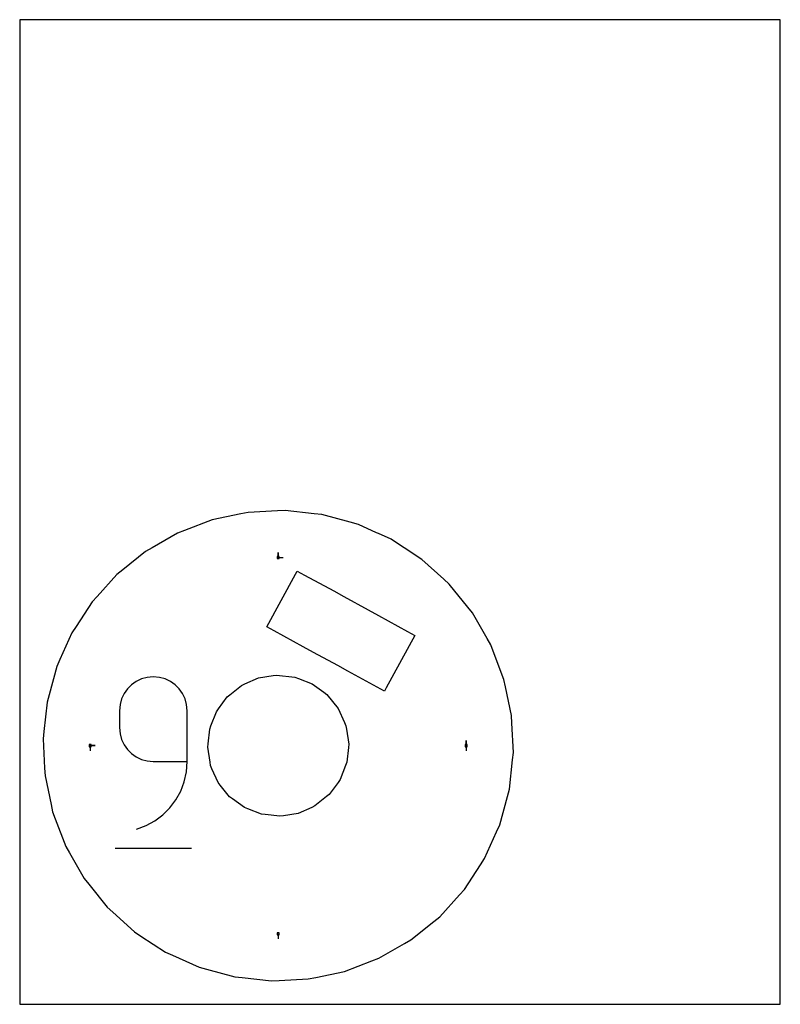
# Model space of a CAD drawing. Extents: x 0 to 216, y 0 to 279.
import ezdxf

# ---------------------------------------------------------------- set-up
doc = ezdxf.new("R2010")
doc.units = 0

msp = doc.modelspace()

# ---------------------------------------------------------------- linework, layer by layer
at = {"layer": 'annotation', "color": 1}
for p, q in [((73.393488, 126.774279), (73.393488, 128.203029)), ((73.393488, 126.774279), (73.393488, 128.203029)), ((73.393488, 128.203029), (73.393488, 126.774279)), ((73.393488, 126.774279), (74.822238, 126.774279)), ((34.586959, 92.327427), (33.091412, 91.615746)), ((36.210152, 92.774421), (34.586959, 92.327427)), ((37.933627, 92.929475), (36.210152, 92.774421)), ((39.660672, 92.774421), (37.933627, 92.929475)), ((37.933627, 92.929475), (37.933627, 92.929475)), ((41.285763, 92.327427), (39.660672, 92.774421)), ((42.781868, 91.615746), (41.285763, 92.327427)), ((30.592709, 89.50733), (29.64428, 88.165099)), ((31.750874, 90.66663), (30.592709, 89.50733)), ((33.091412, 91.615746), (31.750874, 90.66663)), ((44.12196, 90.66663), (42.781868, 91.615746)), ((45.279009, 89.50733), (44.12196, 90.66663)), ((46.225986, 88.165099), (45.279009, 89.50733)), ((28.932952, 86.66719), (28.486089, 85.040853)), ((29.64428, 88.165099), (28.932952, 86.66719)), ((46.935863, 86.66719), (46.225986, 88.165099)), ((47.381611, 85.040853), (46.935863, 86.66719)), ((28.486089, 85.040853), (28.331054, 83.313343)), ((47.5362, 83.313343), (47.381611, 85.040853)), ((28.331054, 83.313343), (28.331054, 78.505277)), ((47.5362, 68.891856), (47.5362, 83.313343)), ((47.5362, 83.313343), (47.5362, 83.313343)), ((28.331054, 78.505277), (28.331054, 78.505277)), ((28.331054, 78.505277), (28.486089, 76.777859)), ((28.486089, 76.777859), (28.932952, 75.151772)), ((20.012698, 73.393488), (21.441448, 73.393488)), ((20.012698, 73.393488), (21.441448, 73.393488)), ((21.441448, 73.393488), (20.012698, 73.393488)), ((20.012698, 73.393488), (20.012698, 71.964738)), ((28.932952, 75.151772), (29.64428, 73.654223)), ((29.64428, 73.654223), (30.592709, 72.31242)), ((126.774279, 73.393488), (126.774279, 74.822238)), ((126.774279, 73.393488), (126.774279, 74.822238)), ((126.774279, 74.822238), (126.774279, 73.393488)), ((126.774279, 73.393488), (126.774279, 71.964738)), ((30.592709, 72.31242), (31.750874, 71.153571)), ((31.750874, 71.153571), (33.091412, 70.204882)), ((33.091412, 70.204882), (34.586959, 69.493562)), ((34.586959, 69.493562), (36.210152, 69.046817)), ((36.210152, 69.046817), (37.933627, 68.891856)), ((37.933627, 68.891856), (47.5362, 68.891856)), ((47.323595, 65.976291), (47.5362, 68.891856)), ((46.703145, 63.173908), (47.323595, 65.976291)), ((45.700897, 60.51995), (46.703145, 63.173908)), ((44.342897, 58.049659), (45.700897, 60.51995)), ((42.655193, 55.798279), (44.342897, 58.049659)), ((38.39486, 52.093219), (40.663832, 53.801051)), ((40.663832, 53.801051), (42.655193, 55.798279)), ((33.128272, 49.68671), (35.874325, 50.710025)), ((35.874325, 50.710025), (38.39486, 52.093219)), ((33.128272, 49.68671), (33.128272, 49.68671)), ((27.131071, 44.281365), (48.752453, 44.281365)), ((73.393488, 20.012698), (73.393488, 18.583948))]:
    msp.add_line(p, q, dxfattribs=at)
at = {"layer": 'boundary', "color": 5}
for p, q in [((73.17664, 140.012931), (64.857612, 139.599314)), ((75.319577, 140.119476), (73.17664, 140.012931)), ((83.600869, 139.226664), (75.319577, 140.119476)), ((54.60581, 137.44893), (46.821768, 134.484778)), ((62.757723, 139.158848), (54.60581, 137.44893)), ((64.857612, 139.599314), (62.757723, 139.158848)), ((85.734086, 138.99668), (83.600869, 139.226664)), ((93.773802, 136.819361), (85.734086, 138.99668)), ((46.821768, 134.484778), (44.81664, 133.721228)), ((96.160799, 136.116791), (93.773802, 136.819361)), ((101.325367, 133.800797), (96.160799, 136.116791)), ((44.81664, 133.721228), (37.592143, 129.575877)), ((101.87788, 133.55303), (101.325367, 133.800797)), ((105.402621, 131.972402), (101.87788, 133.55303)), ((108.636691, 129.859829), (105.402621, 131.972402)), ((37.592143, 129.575877), (35.73115, 128.508056)), ((109.143641, 129.528677), (108.636691, 129.859829)), ((114.172258, 126.243862), (109.143641, 129.528677)), ((35.73115, 128.508056), (29.244066, 123.283629)), ((120.347209, 120.653895), (114.172258, 126.243862)), ((29.244066, 123.283629), (27.573027, 121.937844)), ((27.573027, 121.937844), (21.983061, 115.762892)), ((121.937844, 119.213949), (120.347209, 120.653895)), ((127.162272, 112.726865), (121.937844, 119.213949)), ((21.983061, 115.762892), (20.543115, 114.172257)), ((20.543115, 114.172257), (15.987959, 107.198916)), ((128.508057, 111.055826), (127.162272, 112.726865)), ((132.653408, 103.831329), (128.508057, 111.055826)), ((15.987959, 107.198916), (14.814575, 105.40262)), ((14.814575, 105.40262), (11.406408, 97.802533)), ((133.721228, 101.970337), (132.653408, 103.831329)), ((136.68538, 94.186295), (133.721228, 101.970337)), ((11.406408, 97.802533), (10.528482, 95.84479)), ((10.528482, 95.84479), (8.351162, 87.805074)), ((137.44893, 92.181167), (136.68538, 94.186295)), ((137.889396, 90.081277), (137.44893, 92.181167)), ((139.599314, 81.929364), (137.889396, 90.081277)), ((8.351162, 87.805074), (7.790296, 85.734086)), ((7.790296, 85.734086), (6.897484, 77.452794)), ((139.705859, 79.786426), (139.599314, 81.929364)), ((140.119476, 71.467399), (139.705859, 79.786426)), ((6.897484, 77.452794), (6.6675, 75.319577)), ((6.6675, 75.319577), (7.081117, 67.00055)), ((139.889493, 69.334182), (140.119476, 71.467399)), ((138.99668, 61.05289), (139.889493, 69.334182)), ((7.081117, 67.00055), (7.187663, 64.857612)), ((7.187663, 64.857612), (8.897581, 56.705699)), ((136.258495, 50.942186), (138.435814, 58.981902)), ((138.435814, 58.981902), (138.99668, 61.05289)), ((8.897581, 56.705699), (9.338047, 54.60581)), ((9.338047, 54.60581), (10.101596, 52.600681)), ((10.101596, 52.600681), (13.065748, 44.81664)), ((135.380569, 48.984444), (136.258495, 50.942186)), ((131.972402, 41.384356), (135.380569, 48.984444)), ((13.065748, 44.81664), (14.133569, 42.955647)), ((14.133569, 42.955647), (18.27892, 35.73115)), ((126.243862, 32.614719), (130.799018, 39.58806)), ((130.799018, 39.58806), (131.972402, 41.384356)), ((18.27892, 35.73115), (19.624705, 34.060111)), ((19.624705, 34.060111), (24.849133, 27.573027)), ((119.21395, 24.849132), (124.803916, 31.024084)), ((124.803916, 31.024084), (126.243862, 32.614719)), ((24.849133, 27.573027), (26.439767, 26.133081)), ((26.439767, 26.133081), (32.614719, 20.543115)), ((111.055826, 18.27892), (117.542911, 23.503347)), ((117.542911, 23.503347), (119.21395, 24.849132)), ((32.614719, 20.543115), (34.411015, 19.369731)), ((34.411015, 19.369731), (41.384356, 14.814575)), ((101.970337, 13.065748), (109.194834, 17.211099)), ((109.194834, 17.211099), (111.055826, 18.27892)), ((41.384356, 14.814575), (43.342099, 13.936649)), ((43.342099, 13.936649), (50.942186, 10.528482)), ((92.181167, 9.338046), (99.965209, 12.302198)), ((99.965209, 12.302198), (101.970337, 13.065748)), ((50.942186, 10.528482), (53.013175, 9.967616)), ((53.013175, 9.967616), (61.05289, 7.790296)), ((84.029254, 7.628128), (92.181167, 9.338046)), ((61.05289, 7.790296), (63.186107, 7.560313)), ((63.186107, 7.560313), (71.467399, 6.6675)), ((71.467399, 6.6675), (73.610337, 6.774045)), ((73.610337, 6.774045), (81.929364, 7.187663)), ((81.929364, 7.187663), (84.029254, 7.628128))]:
    msp.add_line(p, q, dxfattribs=at)
at = {"layer": 'frame', "color": 5}
for p, q in [((215.9, 279.4), (0, 279.4)), ((0, 279.4), (0, 0)), ((215.9, 0), (215.9, 279.4)), ((0, 0), (215.9, 0))]:
    msp.add_line(p, q, dxfattribs=at)
at = {"layer": 'hole', "color": 5}
for p, q in [((73.679238, 127.060029), (73.107738, 127.060029)), ((73.107738, 127.060029), (73.107738, 126.488529)), ((73.107738, 126.488529), (73.679238, 126.488529)), ((73.679238, 126.488529), (73.679238, 127.060029)), ((70.142333, 107.119233), (78.302106, 122.052179)), ((78.302106, 122.052179), (78.7848, 122.935542)), ((78.7848, 122.935542), (79.839908, 122.359001)), ((79.839908, 122.359001), (80.846848, 121.808782)), ((80.846848, 121.808782), (89.129306, 117.283018)), ((89.129306, 117.283018), (92.046013, 115.689249)), ((92.046013, 115.689249), (98.913566, 111.936629)), ((98.913566, 111.936629), (101.830273, 110.34286)), ((101.830273, 110.34286), (110.112732, 105.817097)), ((71.197442, 106.542692), (70.142333, 107.119233)), ((72.204381, 105.992473), (71.197442, 106.542692)), ((80.486839, 101.466709), (72.204381, 105.992473)), ((112.17478, 104.690337), (104.015007, 89.75739)), ((110.112732, 105.817097), (111.119671, 105.266877)), ((111.119671, 105.266877), (112.17478, 104.690337)), ((83.403546, 99.87294), (80.486839, 101.466709)), ((90.271099, 96.12032), (83.403546, 99.87294)), ((93.187806, 94.526551), (90.271099, 96.12032)), ((63.893355, 90.902224), (67.757188, 92.610111)), ((67.757188, 92.610111), (71.931391, 93.259808)), ((71.931391, 93.259808), (72.92288, 93.414128)), ((72.92288, 93.414128), (78.065299, 92.859706)), ((78.065299, 92.859706), (79.147601, 92.456346)), ((79.147601, 92.456346), (82.977993, 90.974218)), ((101.470265, 90.000788), (93.187806, 94.526551)), ((59.685473, 87.846817), (62.975587, 90.496554)), ((62.975587, 90.496554), (63.893355, 90.902224)), ((82.977993, 90.974218), (86.312499, 88.544156)), ((102.477204, 89.450568), (101.470265, 90.000788)), ((103.532313, 88.874028), (102.477204, 89.450568)), ((104.015007, 89.75739), (103.532313, 88.874028)), ((56.411781, 83.806434), (58.903979, 87.217431)), ((58.903979, 87.217431), (59.685473, 87.846817)), ((86.312499, 88.544156), (87.217431, 87.882997)), ((87.217431, 87.882997), (90.401646, 83.92918)), ((90.401646, 83.92918), (92.204441, 79.947556)), ((54.295341, 79.056439), (55.819814, 82.996228)), ((55.819814, 82.996228), (56.411781, 83.806434)), ((53.933236, 78.12063), (54.295341, 79.056439)), ((92.204441, 79.947556), (92.610111, 79.029789)), ((92.610111, 79.029789), (92.764432, 78.0383)), ((53.480407, 73.920522), (53.933236, 78.12063)), ((92.764432, 78.0383), (93.414129, 73.864096)), ((20.298448, 73.679238), (19.726948, 73.679238)), ((19.726948, 73.679238), (19.726948, 73.107738)), ((19.726948, 73.107738), (20.298448, 73.107738)), ((20.298448, 73.107738), (20.298448, 73.679238)), ((53.372848, 72.92288), (53.480407, 73.920522)), ((54.022545, 68.748676), (53.372848, 72.92288)), ((93.306569, 72.866454), (92.85374, 68.666347)), ((93.414129, 73.864096), (93.306569, 72.866454)), ((127.060029, 73.679238), (126.488529, 73.679238)), ((126.488529, 73.679238), (126.488529, 73.107738)), ((126.488529, 73.107738), (127.060029, 73.107738)), ((127.060029, 73.107738), (127.060029, 73.679238)), ((54.176866, 67.757187), (54.022545, 68.748676)), ((54.582536, 66.83942), (54.176866, 67.757187)), ((92.491636, 67.730538), (90.967162, 63.790748)), ((92.85374, 68.666347), (92.491636, 67.730538)), ((56.290423, 62.975587), (54.582536, 66.83942)), ((56.919809, 62.194094), (56.290423, 62.975587)), ((59.569545, 58.903979), (56.919809, 62.194094)), ((90.375196, 62.980542), (87.882997, 59.569545)), ((90.967162, 63.790748), (90.375196, 62.980542)), ((60.379751, 58.312013), (59.569545, 58.903979)), ((87.101504, 58.940159), (83.811389, 56.290422)), ((87.882997, 59.569545), (87.101504, 58.940159)), ((63.790749, 55.819814), (60.379751, 58.312013)), ((82.893622, 55.884752), (79.029789, 54.176865)), ((83.811389, 56.290422), (82.893622, 55.884752)), ((64.726558, 55.457709), (63.790749, 55.819814)), ((68.666347, 53.933236), (64.726558, 55.457709)), ((69.663989, 53.825677), (68.666347, 53.933236)), ((73.864097, 53.372848), (69.663989, 53.825677)), ((74.855586, 53.527169), (73.864097, 53.372848)), ((79.029789, 54.176865), (74.855586, 53.527169)), ((73.679238, 20.298448), (73.107738, 20.298448)), ((73.107738, 20.298448), (73.107738, 19.726948)), ((73.107738, 19.726948), (73.679238, 19.726948)), ((73.679238, 19.726948), (73.679238, 20.298448))]:
    msp.add_line(p, q, dxfattribs=at)

doc.saveas('drawing.dxf')
